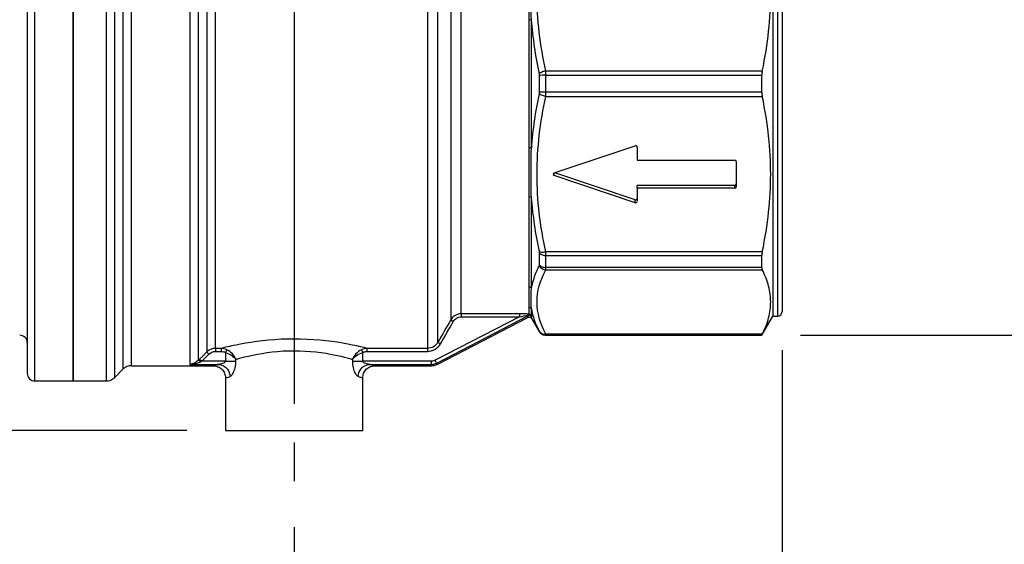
# Model space of a CAD drawing. Header units: inches. Extents: x 0.5 to 21.5, y 0.5 to 16.5.
# Tile 4 of 14: x 4.7 to 7.2, y 7.3 to 8.7. Entities that reach past the tile are written whole.
import ezdxf

# ---------------------------------------------------------------- set-up
doc = ezdxf.new("R2010")
doc.units = ezdxf.units.IN
doc.header["$LTSCALE"] = 2
doc.header["$MEASUREMENT"] = 0
doc.linetypes.add('SLD-Center', pattern=[0.75, 0.6, -0.05, 0.05, -0.05])
doc.linetypes.add('SLD-Solid', pattern=[0])
doc.layers.add('CENTER', color=40, linetype='SLD-Center')
doc.layers.add('DIMENSIONS', color=140, linetype='SLD-Solid', lineweight=25)
doc.styles.add('SLDTEXTSTYLE0', font='TXT', dxfattribs={"width": 0.7})
doc.dimstyles.new('SLDDIMSTYLE0', dxfattribs={"dimtxt": 0.169922, "dimasz": 0.26, "dimexe": 0, "dimexo": 0.0625, "dimgap": 0.04248, "dimtad": 0, "dimtih": 1, "dimtoh": 1, "dimrnd": 1e-09, "dimzin": 12, "dimdsep": 46, "dimtxsty": 'SLDTEXTSTYLE0', "dimsah": 1, "dimcen": 0.09, "dimadec": 0, "dimazin": 3, "dimtfac": 1, "dimtmove": 0, "dimatfit": 0, "dimfxl": 0, "dimfrac": 2, "dimtolj": 1, "dimtzin": 12, "dimarcsym": 0})
doc.dimstyles.new('SLDDIMSTYLE1', dxfattribs={"dimtxt": 0.169922, "dimasz": 0.26, "dimexe": 0, "dimexo": 0.0625, "dimgap": 0.04248, "dimtad": 0, "dimtih": 1, "dimtoh": 1, "dimrnd": 1e-09, "dimzin": 12, "dimdsep": 46, "dimtxsty": 'SLDTEXTSTYLE0', "dimsah": 1, "dimcen": 0.09, "dimadec": 0, "dimazin": 3, "dimtfac": 1, "dimtofl": 0, "dimtmove": 0, "dimatfit": 3, "dimfxl": 0, "dimfrac": 2, "dimtolj": 1, "dimtzin": 12, "dimarcsym": 0})
doc.dimstyles.new('SLDDIMSTYLE2', dxfattribs={"dimtxt": 0.169922, "dimasz": 0.26, "dimexe": 0, "dimexo": 0.0625, "dimgap": 0.04248, "dimtad": 0, "dimtih": 1, "dimtoh": 1, "dimrnd": 1e-09, "dimzin": 4, "dimdsep": 46, "dimtxsty": 'SLDTEXTSTYLE0', "dimsah": 1, "dimcen": 0.09, "dimadec": 0, "dimazin": 1, "dimtfac": 1, "dimtmove": 0, "dimatfit": 0, "dimfxl": 0, "dimfrac": 2, "dimtolj": 1, "dimtzin": 12, "dimarcsym": 0})

# ---------------------------------------------------------------- blocks, each defined once
blk = doc.blocks.new('_D')
at = {"layer": 'DIMENSIONS'}
for p, q in [((6.6342, 7.8018), (6.6342, 6.6529)), ((5.3744, 7.3452), (5.3744, 6.6529)), ((5.3744, 6.9029), (4.8744, 6.9029)), ((5.7523, 6.9029), (5.6952, 6.9029)), ((5.6952, 6.9029), (5.6952, 6.6328)), ((6.2572, 6.9029), (6.3143, 6.9029)), ((6.3143, 6.9029), (6.3143, 6.6328)), ((6.6342, 6.9029), (7.1342, 6.9029)), ((5.6952, 6.6328), (5.7523, 6.6328)), ((6.3143, 6.6328), (6.2572, 6.6328))]:
    blk.add_line(p, q, dxfattribs=at)
for points in [[(5.3744, 6.9029), (5.1144, 6.9429), (5.1144, 6.8629)], [(6.6342, 6.9029), (6.8942, 6.8629), (6.8942, 6.9429)]]:
    blk.add_solid(points, dxfattribs=at)
at = {"layer": 'DIMENSIONS', "char_height": 0.16667, "attachment_point": 1, "style": 'SLDTEXTSTYLE0'}
for s, insert in [('1.26', (5.7523, 7.1558)), ('32.0', (5.7523, 6.8477))]:
    blk.add_mtext(s, dxfattribs=dict(at, insert=insert))
blk = doc.blocks.new('_D_1')
at = {"layer": 'DIMENSIONS'}
for p, q in [((4.1145, 7.8018), (4.1145, 5.8704)), ((6.6342, 7.8018), (6.6342, 5.8704)), ((4.1145, 6.1204), (4.9839, 6.1204)), ((5.2141, 6.1204), (5.157, 6.1204)), ((5.157, 6.1204), (5.157, 5.8503)), ((5.719, 6.1204), (5.7761, 6.1204)), ((5.7761, 6.1204), (5.7761, 5.8503)), ((6.6342, 6.1204), (5.9492, 6.1204)), ((5.157, 5.8503), (5.2141, 5.8503)), ((5.7761, 5.8503), (5.719, 5.8503))]:
    blk.add_line(p, q, dxfattribs=at)
for points in [[(4.1145, 6.1204), (4.3745, 6.0804), (4.3745, 6.1604)], [(6.6342, 6.1204), (6.3742, 6.1604), (6.3742, 6.0804)]]:
    blk.add_solid(points, dxfattribs=at)
at = {"layer": 'DIMENSIONS', "char_height": 0.16667, "attachment_point": 1, "style": 'SLDTEXTSTYLE0'}
for s, insert in [('2.52', (5.2141, 6.3733)), ('64.0', (5.2141, 6.0652))]:
    blk.add_mtext(s, dxfattribs=dict(at, insert=insert))
blk = doc.blocks.new('_D_3')
at = {"layer": 'DIMENSIONS'}
for p, q in [((5.2706, 10.3071), (2.9161, 10.3071)), ((3.1661, 10.3071), (3.1661, 9.2567)), ((2.9136, 8.9486), (2.8566, 8.9486)), ((2.8566, 8.9486), (2.8566, 8.6785)), ((3.4186, 8.9486), (3.4756, 8.9486)), ((3.4756, 8.9486), (3.4756, 8.6785)), ((2.8566, 8.6785), (2.9136, 8.6785)), ((3.4756, 8.6785), (3.4186, 8.6785)), ((3.1661, 7.5947), (3.1661, 8.6405)), ((4.0545, 7.5947), (2.9161, 7.5947)), ((5.0972, 7.5947), (4.1745, 7.5947))]:
    blk.add_line(p, q, dxfattribs=at)
for points in [[(3.1661, 10.3071), (3.1261, 10.0471), (3.2061, 10.0471)], [(3.1661, 7.5947), (3.2061, 7.8547), (3.1261, 7.8547)]]:
    blk.add_solid(points, dxfattribs=at)
at = {"layer": 'DIMENSIONS', "char_height": 0.16667, "attachment_point": 1, "style": 'SLDTEXTSTYLE0'}
for s, insert in [('2.71', (2.9136, 9.2015)), ('68.9', (2.9136, 8.8933))]:
    blk.add_mtext(s, dxfattribs=dict(at, insert=insert))
blk = doc.blocks.new('_D_4')
at = {"layer": 'DIMENSIONS'}
for p, q in [((7.5561, 9.14), (7.5561, 9.64)), ((6.6822, 9.14), (7.8061, 9.14)), ((7.3036, 8.5461), (7.2466, 8.5461)), ((7.2466, 8.5461), (7.2466, 8.2761)), ((7.8086, 8.5461), (7.8656, 8.5461)), ((7.8656, 8.5461), (7.8656, 8.2761)), ((7.2466, 8.2761), (7.3036, 8.2761)), ((7.8656, 8.2761), (7.8086, 8.2761)), ((6.6822, 7.8407), (7.8061, 7.8407)), ((7.5561, 7.8407), (7.5561, 7.3407))]:
    blk.add_line(p, q, dxfattribs=at)
for points in [[(7.5561, 9.14), (7.5961, 9.4), (7.5161, 9.4)], [(7.5561, 7.8407), (7.5161, 7.5807), (7.5961, 7.5807)]]:
    blk.add_solid(points, dxfattribs=at)
at = {"layer": 'DIMENSIONS', "char_height": 0.16667, "attachment_point": 1, "style": 'SLDTEXTSTYLE0'}
for s, insert in [('1.30', (7.3036, 8.799)), ('33.0', (7.3036, 8.4909))]:
    blk.add_mtext(s, dxfattribs=dict(at, insert=insert))

msp = doc.modelspace()

# ---------------------------------------------------------------- linework, layer by layer
for p, q in [((4.7051, 7.7811), (4.7051, 9.2581)), ((4.8035, 9.2581), (4.8035, 7.7226)), ((4.8035, 7.7226), (4.8035, 9.2581)), ((4.8889, 9.2581), (4.8889, 7.7226)), ((4.6854, 9.2384), (4.6854, 7.7993)), ((4.9111, 7.7319), (4.9111, 9.2488)), ((4.9321, 9.2279), (4.9321, 7.7528)), ((4.9543, 7.762), (4.9543, 9.2187)), ((5.1054, 9.1635), (5.1054, 7.7655)), ((5.7184, 9.1535), (5.7184, 7.8067)), ((5.7457, 7.8227), (5.7457, 9.1581)), ((5.1277, 7.7764), (5.1277, 9.1363)), ((5.1486, 9.1063), (5.1486, 7.7975)), ((5.1709, 7.8067), (5.1709, 9.0981)), ((5.7786, 9.1005), (5.7786, 7.8803)), ((5.8059, 7.8961), (5.8059, 9.0846)), ((6.6106, 9.0907), (6.6106, 7.89)), ((6.6224, 9.0907), (6.6224, 7.89)), ((6.6342, 9.0789), (6.6342, 7.9018)), ((5.98, 8.6549), (5.98, 8.3258)), ((5.9869, 8.3248), (5.9869, 8.6559)), ((6.5833, 8.5233), (6.0239, 8.5233)), ((6.0073, 8.512), (6.0073, 8.4687)), ((6.0244, 8.4684), (6.0244, 8.5123)), ((6.0244, 8.5123), (6.5822, 8.5123)), ((6.5822, 8.4684), (6.5822, 8.5123)), ((6.5822, 8.4684), (6.0244, 8.4684)), ((6.0239, 8.4574), (6.5833, 8.4574)), ((6.0462, 8.2602), (6.2549, 8.3304)), ((6.2602, 8.327), (6.2602, 8.2932)), ((6.2602, 8.2932), (6.5121, 8.2932)), ((6.5161, 8.2896), (6.5161, 8.2241)), ((6.0462, 8.2534), (6.0462, 8.2602)), ((6.2549, 8.1832), (6.0462, 8.2534)), ((6.2549, 8.1908), (6.0473, 8.2606)), ((6.5121, 8.228), (6.2602, 8.228)), ((6.2602, 8.2205), (6.2602, 8.228)), ((6.2602, 8.2205), (6.2602, 8.1867)), ((6.5121, 8.2205), (6.2602, 8.2205)), ((6.5121, 8.2205), (6.5121, 8.228)), ((5.98, 8.1984), (5.98, 7.9657)), ((5.9869, 7.9623), (5.9869, 8.1965)), ((6.2549, 8.1832), (6.2549, 8.1908)), ((6.0073, 8.0535), (6.0073, 8.0229)), ((6.5833, 8.0563), (6.0239, 8.0563)), ((6.0244, 8.0468), (6.5822, 8.0468)), ((6.0244, 8.0157), (6.0244, 8.0468)), ((6.5822, 8.0157), (6.5822, 8.0468)), ((6.0239, 8.0096), (6.5833, 8.0096)), ((6.5822, 8.0157), (6.0244, 8.0157)), ((5.98, 7.9129), (5.98, 7.8954)), ((5.9869, 7.8915), (5.9869, 7.9092)), ((5.9565, 7.8883), (5.7389, 7.776)), ((5.7425, 7.769), (5.9781, 7.8906)), ((5.7434, 7.7655), (5.9779, 7.8865)), ((5.9565, 7.8961), (5.8059, 7.8961)), ((5.8059, 7.8883), (5.9565, 7.8883)), ((5.9883, 7.8835), (6.0073, 7.8506)), ((6.5822, 7.8407), (6.6106, 7.89)), ((6.6106, 7.89), (6.6224, 7.89)), ((6.0073, 7.851), (6.0073, 7.8506)), ((6.5833, 7.8435), (6.0239, 7.8435)), ((6.0244, 7.8411), (6.5822, 7.8411)), ((6.0244, 7.8407), (6.0244, 7.8411)), ((6.0244, 7.8407), (6.5822, 7.8407)), ((6.5822, 7.8407), (6.5822, 7.8411)), ((5.1859, 7.8067), (5.1709, 7.8067)), ((5.7184, 7.8067), (5.5628, 7.8067)), ((4.6854, 7.7993), (4.6854, 7.7423)), ((4.7051, 7.7226), (4.7051, 7.7811)), ((5.1709, 7.7989), (5.1859, 7.7989)), ((5.1972, 7.7965), (5.1972, 7.7734)), ((5.5515, 7.7734), (5.5515, 7.7965)), ((5.5628, 7.7989), (5.7184, 7.7989)), ((4.9543, 7.762), (5.1657, 7.762)), ((5.1054, 7.7655), (5.1795, 7.7655)), ((5.1972, 7.7734), (5.1357, 7.7734)), ((5.2239, 7.7734), (5.2239, 7.7784)), ((5.5248, 7.7784), (5.5248, 7.7734)), ((5.7281, 7.7734), (5.5515, 7.7734)), ((5.5692, 7.7655), (5.7281, 7.7655)), ((5.583, 7.762), (5.729, 7.762)), ((4.9111, 7.7319), (4.9321, 7.7528)), ((5.1972, 7.7305), (5.1972, 7.5947)), ((5.5515, 7.5947), (5.5515, 7.7305)), ((4.7051, 7.7226), (4.8035, 7.7226)), ((4.8035, 7.7226), (4.8889, 7.7226)), ((5.1972, 7.5947), (5.5515, 7.5947))]:
    msp.add_line(p, q)
at = {"flags": 128}
for points in [[(5.1486, 7.7975), (5.1383, 7.7871), (5.1302, 7.7789)], [(5.1357, 7.7734), (5.1461, 7.7838), (5.1542, 7.7919)]]:
    msp.add_lwpolyline(points, dxfattribs=at)
for centre, radius, start, end in [((6.2563, 8.3268), 0.0039, 3.3424, 110.8594), ((6.5123, 8.2894), 0.0038, 2.3555, 92.1761), ((6.0472, 8.2568), 0.00356, 106.2217, 253.7783), ((6.5123, 8.2318), 0.0038, 267.8239, 357.6445), ((6.5123, 8.2242), 0.0038, 267.8239, 357.6445), ((6.2563, 8.1944), 0.0039, 249.1406, 356.6576), ((6.2563, 8.1869), 0.0039, 249.1406, 356.6576), ((5.9801, 7.8875), 0.00789, 30.3538, 90.0975), ((6.6224, 7.9018), 0.0118, 270, 0), ((4.6657, 7.8211), 0.0197, 0, 90), ((6.0244, 7.8604), 0.0197, 210, 270), ((4.9543, 7.7305), 0.0315, 90, 135), ((4.7051, 7.7423), 0.0197, 180, 270), ((4.8889, 7.7541), 0.0315, 270, 315)]:
    msp.add_arc(centre, radius, start, end)
for points, knots in [([(6.0239, 8.5233), (6.0097, 8.5892), (6.0016, 8.6566), (6.0018, 8.7912), (6.0097, 8.8585), (6.0239, 8.9244)], [0, 0, 0, 0, 0.5, 0.5, 1, 1, 1, 1]), ([(6.5833, 8.5233), (6.5907, 8.5588), (6.5961, 8.5927), (6.6032, 8.659), (6.6049, 8.6915), (6.6049, 8.7563), (6.6032, 8.7887), (6.5961, 8.8551), (6.5907, 8.889), (6.5833, 8.9244)], [0, 0, 0, 0, 0.25, 0.25, 0.5, 0.5, 0.75, 0.75, 1, 1, 1, 1]), ([(5.98, 8.7823), (5.98, 8.7651), (5.981, 8.7237), (5.98, 8.6802), (5.98, 8.6549)], [-0.3557882, -0.3557882, -0.3557882, -0.3557882, -0.2033076, 0, 0, 0, 0]), ([(5.9869, 8.6559), (5.9864, 8.6811), (5.9867, 8.7246), (5.9865, 8.7666), (5.9869, 8.7842)], [-0.3557882, -0.3557882, -0.3557882, -0.3557882, -0.1524807, 0, 0, 0, 0]), ([(6.0239, 8.5233), (6.021, 8.5228), (6.014, 8.5209), (6.0088, 8.5179), (6.0069, 8.5162)], [0, 0, 0, 0, 0.428571, 1, 1, 1, 1]), ([(6.0244, 8.5123), (6.0209, 8.5123), (6.0175, 8.5123), (6.0115, 8.5122), (6.009, 8.5121), (6.0073, 8.512)], [0, 0, 0, 0, 0.5, 0.5, 1, 1, 1, 1]), ([(6.0244, 8.4684), (6.0214, 8.4684), (6.0145, 8.4684), (6.0093, 8.4686), (6.0073, 8.4687)], [0, 0, 0, 0, 0.428571, 1, 1, 1, 1]), ([(6.0239, 8.0563), (6.0097, 8.1222), (6.0016, 8.1896), (6.0018, 8.3242), (6.0097, 8.3915), (6.0239, 8.4574)], [0, 0, 0, 0, 0.5, 0.5, 1, 1, 1, 1]), ([(6.0239, 8.4574), (6.02, 8.4581), (6.013, 8.4603), (6.0083, 8.4632), (6.0069, 8.4645)], [0, 0, 0, 0, 0.571429, 1, 1, 1, 1]), ([(6.5833, 8.0563), (6.5907, 8.0918), (6.5961, 8.1256), (6.6032, 8.192), (6.6049, 8.2244), (6.6049, 8.2893), (6.6032, 8.3217), (6.5961, 8.388), (6.5907, 8.4219), (6.5833, 8.4574)], [0, 0, 0, 0, 0.25, 0.25, 0.5, 0.5, 0.75, 0.75, 1, 1, 1, 1]), ([(5.98, 8.3258), (5.98, 8.3005), (5.981, 8.257), (5.98, 8.2156), (5.98, 8.1984)], [-0.3557882, -0.3557882, -0.3557882, -0.3557882, -0.1524807, 0, 0, 0, 0]), ([(5.9869, 8.1965), (5.9865, 8.2141), (5.9867, 8.2561), (5.9864, 8.2996), (5.9869, 8.3248)], [-0.3557882, -0.3557882, -0.3557882, -0.3557882, -0.2033076, 0, 0, 0, 0]), ([(6.0069, 8.0571), (6.0083, 8.0564), (6.013, 8.0551), (6.02, 8.0555), (6.0239, 8.0563)], [0, 0, 0, 0, 0.428571, 1, 1, 1, 1]), ([(6.0073, 8.0535), (6.0093, 8.0512), (6.0145, 8.0479), (6.0214, 8.0468), (6.0244, 8.0468)], [0, 0, 0, 0, 0.571429, 1, 1, 1, 1]), ([(6.0239, 7.8435), (6.0097, 7.8708), (6.0018, 7.8987), (6.0016, 7.9544), (6.0097, 7.9823), (6.0239, 8.0096)], [0, 0, 0, 0, 0.5, 0.5, 1, 1, 1, 1]), ([(6.0069, 8.0206), (6.0088, 8.0171), (6.014, 8.0119), (6.021, 8.0099), (6.0239, 8.0096)], [0, 0, 0, 0, 0.571429, 1, 1, 1, 1]), ([(6.0073, 8.0229), (6.009, 8.0207), (6.0115, 8.0189), (6.0175, 8.0164), (6.0209, 8.0157), (6.0244, 8.0157)], [0, 0, 0, 0, 0.5, 0.5, 1, 1, 1, 1]), ([(6.5833, 7.8435), (6.5907, 7.8582), (6.5961, 7.8722), (6.6032, 7.8997), (6.6049, 7.9131), (6.6049, 7.94), (6.6032, 7.9534), (6.5961, 7.9809), (6.5907, 7.9949), (6.5833, 8.0096)], [0, 0, 0, 0, 0.25, 0.25, 0.5, 0.5, 0.75, 0.75, 1, 1, 1, 1]), ([(5.98, 7.9657), (5.98, 7.9561), (5.981, 7.9357), (5.98, 7.9202), (5.98, 7.9129)], [-0.3557882, -0.3557882, -0.3557882, -0.3557882, -0.2033076, 0, 0, 0, 0]), ([(5.9869, 7.9092), (5.9864, 7.9172), (5.9867, 7.9335), (5.9865, 7.9532), (5.9869, 7.9623)], [-0.3557882, -0.3557882, -0.3557882, -0.3557882, -0.1524807, 0, 0, 0, 0]), ([(5.8059, 7.8961), (5.7996, 7.8961), (5.7886, 7.8926), (5.7809, 7.8843), (5.7786, 7.8803)], [0, 0, 0, 0, 0.03582291, 0.06269009, 0.06269009, 0.06269009, 0.06269009]), ([(5.7854, 7.8764), (5.7875, 7.8799), (5.7905, 7.883), (5.7976, 7.8871), (5.8018, 7.8883), (5.8059, 7.8883)], [0, 0, 0, 0, 0.5, 0.5, 1, 1, 1, 1]), ([(5.8059, 7.8961), (5.8059, 7.8958), (5.8059, 7.8949), (5.8059, 7.892), (5.8059, 7.8902), (5.8059, 7.8883)], [0, 0, 0, 0, 0.5, 0.5, 1, 1, 1, 1]), ([(5.9565, 7.8961), (5.9565, 7.8958), (5.9565, 7.8936), (5.9565, 7.8899), (5.9565, 7.8883)], [0, 0, 0, 0, 0.571429, 1, 1, 1, 1]), ([(5.9774, 7.8927), (5.9777, 7.8933), (5.9785, 7.8946), (5.9795, 7.8953), (5.98, 7.8954)], [0, 0, 0, 0, 0.428571, 1, 1, 1, 1]), ([(5.9774, 7.8927), (5.9779, 7.8929), (5.9787, 7.8932), (5.9801, 7.8936), (5.9815, 7.8938), (5.9832, 7.8937), (5.9853, 7.8932), (5.9863, 7.8921), (5.9869, 7.8915)], [0, 0, 0, 0, 0.119202, 0.239072, 0.365081, 0.50118, 0.713666, 1, 1, 1, 1]), ([(5.9779, 7.8865), (5.9789, 7.8869), (5.9807, 7.8876), (5.9838, 7.8873), (5.9865, 7.8859), (5.9877, 7.8843), (5.9883, 7.8835)], [0, 0, 0, 0, 0.250404, 0.500118, 0.750058, 1, 1, 1, 1]), ([(5.9885, 7.8875), (5.9873, 7.8895), (5.9838, 7.892), (5.9796, 7.8913), (5.9781, 7.8906)], [0, 0, 0, 0, 0.571429, 1, 1, 1, 1]), ([(5.7786, 7.8803), (5.7787, 7.8802), (5.7801, 7.8794), (5.7835, 7.8775), (5.7854, 7.8764)], [0, 0, 0, 0, 0.428571, 1, 1, 1, 1]), ([(5.5628, 7.8067), (5.5437, 7.8116), (5.4788, 7.8271), (5.3379, 7.8348), (5.2339, 7.8184), (5.1955, 7.8092), (5.1859, 7.8067)], [2.729564, 2.729564, 2.729564, 2.729564, 3.07132, 3.413075, 3.754831, 3.925709, 3.925709, 3.925709, 3.925709]), ([(6.0069, 7.8519), (6.0083, 7.8495), (6.013, 7.8448), (6.02, 7.8432), (6.0239, 7.8435)], [0, 0, 0, 0, 0.428571, 1, 1, 1, 1]), ([(6.0073, 7.851), (6.0093, 7.8476), (6.0145, 7.8427), (6.0214, 7.8411), (6.0244, 7.8411)], [0, 0, 0, 0, 0.571429, 1, 1, 1, 1]), ([(5.1709, 7.8067), (5.1709, 7.8065), (5.1709, 7.8055), (5.1709, 7.8027), (5.1709, 7.8008), (5.1709, 7.7989)], [0, 0, 0, 0, 0.5, 0.5, 1, 1, 1, 1]), ([(5.1859, 7.8067), (5.1859, 7.8065), (5.1859, 7.8048), (5.1859, 7.8011), (5.1859, 7.7989)], [0, 0, 0, 0, 0.428571, 1, 1, 1, 1]), ([(5.5628, 7.7989), (5.5628, 7.8005), (5.5628, 7.8043), (5.5628, 7.8065), (5.5628, 7.8067)], [0, 0, 0, 0, 0.428571, 1, 1, 1, 1]), ([(5.7184, 7.8067), (5.7184, 7.8065), (5.7184, 7.8043), (5.7184, 7.8005), (5.7184, 7.7989)], [0, 0, 0, 0, 0.571429, 1, 1, 1, 1]), ([(5.7457, 7.8227), (5.7458, 7.8226), (5.7476, 7.8216), (5.751, 7.8196), (5.7525, 7.8188)], [0, 0, 0, 0, 0.571429, 1, 1, 1, 1]), ([(5.1486, 7.7975), (5.1487, 7.7974), (5.1498, 7.7962), (5.1526, 7.7935), (5.1542, 7.7919)], [0, 0, 0, 0, 0.428571, 1, 1, 1, 1]), ([(5.1972, 7.7965), (5.2093, 7.7925), (5.2187, 7.7852), (5.2239, 7.7784), (5.2239, 7.7784), (5.2239, 7.7784)], [-0.00044407, -0.00044407, -0.00044407, -0.00044407, 0.07555683, 0.07555683, 0.0760009, 0.0760009, 0.0760009, 0.0760009]), ([(5.2239, 7.7784), (5.2239, 7.7784), (5.2239, 7.7785), (5.2199, 7.7878), (5.2118, 7.7978), (5.2002, 7.8034)], [-0.00044407, -0.00044407, -0.00044407, -0.00044407, 0, 0, 0.0760009, 0.0760009, 0.0760009, 0.0760009]), ([(5.2239, 7.7784), (5.2304, 7.7803), (5.2613, 7.7889), (5.3434, 7.8048), (5.456, 7.7972), (5.5082, 7.7833), (5.5248, 7.7784)], [2.789472, 2.789472, 2.789472, 2.789472, 2.900442, 3.242198, 3.583953, 3.865542, 3.865542, 3.865542, 3.865542]), ([(5.5485, 7.8034), (5.5369, 7.7978), (5.5288, 7.7878), (5.5248, 7.7785), (5.5248, 7.7784), (5.5248, 7.7784)], [-0.07641374, -0.07641374, -0.07641374, -0.07641374, -0.00044407, -0.00044407, 0, 0, 0, 0]), ([(5.5248, 7.7784), (5.5248, 7.7784), (5.5248, 7.7784), (5.53, 7.7852), (5.5394, 7.7925), (5.5515, 7.7965)], [-0.07641374, -0.07641374, -0.07641374, -0.07641374, -0.07596967, -0.07596967, 0, 0, 0, 0]), ([(5.1277, 7.7764), (5.1213, 7.7697), (5.1132, 7.7662), (5.1055, 7.7655), (5.1054, 7.7655), (5.1054, 7.7655)], [0.00868586, 0.00868586, 0.00868586, 0.00868586, 0.09599269, 0.09599269, 0.09652302, 0.09652302, 0.09652302, 0.09652302]), ([(5.1054, 7.7655), (5.1055, 7.7655), (5.1055, 7.7655), (5.1152, 7.7659), (5.1253, 7.768), (5.1332, 7.7721)], [0.00868586, 0.00868586, 0.00868586, 0.00868586, 0.00921619, 0.00921619, 0.09652302, 0.09652302, 0.09652302, 0.09652302]), ([(5.1332, 7.7721), (5.1318, 7.7735), (5.1292, 7.7757), (5.1279, 7.7764), (5.1277, 7.7764)], [0, 0, 0, 0, 0.571429, 1, 1, 1, 1]), ([(5.1302, 7.7789), (5.1303, 7.7788), (5.1318, 7.7773), (5.1346, 7.7746), (5.1357, 7.7734)], [0, 0, 0, 0, 0.571429, 1, 1, 1, 1]), ([(5.1795, 7.7655), (5.1758, 7.7646), (5.1683, 7.7627), (5.1645, 7.7617), (5.1657, 7.762), (5.1657, 7.762)], [0, 0, 0, 0, 0.499693, 0.999927, 1, 1, 1, 1]), ([(5.1657, 7.762), (5.1698, 7.7615), (5.178, 7.7605), (5.1885, 7.7533), (5.1958, 7.7429), (5.1967, 7.7346), (5.1972, 7.7305)], [0, 0, 0, 0, 0.249955, 0.499884, 0.749583, 1, 1, 1, 1]), ([(5.1972, 7.7734), (5.1972, 7.7722), (5.1959, 7.7705), (5.1917, 7.7681), (5.1861, 7.7663), (5.1816, 7.7656), (5.1795, 7.7655)], [0, 0, 0, 0, 0.0440536, 0.0660804, 0.110134, 0.1541876, 0.1541876, 0.1541876, 0.1541876]), ([(5.1795, 7.7655), (5.1881, 7.7652), (5.2031, 7.7572), (5.2087, 7.7411), (5.2089, 7.7342)], [0, 0, 0, 0, 0.571429, 1, 1, 1, 1]), ([(5.1972, 7.7734), (5.2025, 7.7734), (5.2078, 7.7734), (5.2171, 7.7734), (5.2211, 7.7734), (5.2239, 7.7734)], [0, 0, 0, 0, 0.5, 0.5, 1, 1, 1, 1]), ([(5.2089, 7.7342), (5.2107, 7.7347), (5.2145, 7.738), (5.2192, 7.747), (5.2229, 7.7589), (5.2239, 7.7676), (5.2239, 7.7734)], [0, 0, 0, 0, 0.0440536, 0.0881072, 0.110134, 0.1541876, 0.1541876, 0.1541876, 0.1541876]), ([(5.5248, 7.7734), (5.5248, 7.7676), (5.5259, 7.7589), (5.5295, 7.747), (5.5342, 7.738), (5.538, 7.7347), (5.5398, 7.7342)], [0, 0, 0, 0, 0.0440535, 0.0660803, 0.1101338, 0.1541874, 0.1541874, 0.1541874, 0.1541874]), ([(5.5248, 7.7734), (5.5276, 7.7734), (5.5316, 7.7734), (5.5409, 7.7734), (5.5462, 7.7734), (5.5515, 7.7734)], [0, 0, 0, 0, 0.5, 0.5, 1, 1, 1, 1]), ([(5.5398, 7.7342), (5.54, 7.7411), (5.5456, 7.7572), (5.5606, 7.7652), (5.5692, 7.7655)], [0, 0, 0, 0, 0.428571, 1, 1, 1, 1]), ([(5.5692, 7.7655), (5.5671, 7.7656), (5.5626, 7.7663), (5.557, 7.7681), (5.5528, 7.7705), (5.5515, 7.7722), (5.5515, 7.7734)], [0, 0, 0, 0, 0.0440535, 0.0881071, 0.1101338, 0.1541874, 0.1541874, 0.1541874, 0.1541874]), ([(5.5515, 7.7305), (5.552, 7.7346), (5.5529, 7.7429), (5.5602, 7.7533), (5.5707, 7.7605), (5.5789, 7.7615), (5.583, 7.762)], [0, 0, 0, 0, 0.250417, 0.500116, 0.750045, 1, 1, 1, 1]), ([(5.583, 7.762), (5.583, 7.762), (5.5842, 7.7617), (5.5804, 7.7627), (5.5729, 7.7646), (5.5692, 7.7655)], [0, 0, 0, 0, 0.000103, 0.500322, 1, 1, 1, 1]), ([(5.7281, 7.7734), (5.7281, 7.7712), (5.7281, 7.7673), (5.7281, 7.7657), (5.7281, 7.7655)], [0, 0, 0, 0, 0.571429, 1, 1, 1, 1]), ([(5.7425, 7.769), (5.7424, 7.7692), (5.7416, 7.7706), (5.7399, 7.774), (5.7389, 7.776)], [0, 0, 0, 0, 0.428571, 1, 1, 1, 1]), ([(5.5398, 7.7342), (5.543, 7.7332), (5.5494, 7.7312), (5.5525, 7.7302), (5.5515, 7.7305), (5.5515, 7.7305)], [0, 0, 0, 0, 0.511664, 0.999898, 1, 1, 1, 1])]:
    msp.add_open_spline(points, degree=3, knots=knots)
for points in [[(5.9869, 8.6559), (5.9855, 8.6553), (5.9828, 8.6549), (5.98, 8.6549)], [(5.9868, 8.6559), (5.9902, 8.609), (5.9971, 8.5622), (6.0069, 8.5162)], [(6.0244, 8.5123), (6.0244, 8.5161), (6.0242, 8.5199), (6.0239, 8.5233)], [(6.5833, 8.5233), (6.5825, 8.5199), (6.5822, 8.5162), (6.5822, 8.5123)], [(6.0069, 8.5162), (6.0072, 8.5149), (6.0073, 8.5135), (6.0073, 8.512)], [(6.0073, 8.4687), (6.0073, 8.4673), (6.0072, 8.4658), (6.0069, 8.4645)], [(6.0239, 8.4574), (6.0242, 8.4608), (6.0244, 8.4646), (6.0244, 8.4684)], [(6.5822, 8.4684), (6.5822, 8.4645), (6.5825, 8.4608), (6.5833, 8.4574)], [(6.0069, 8.4645), (5.9971, 8.4185), (5.9903, 8.3717), (5.987, 8.3248)], [(5.98, 8.3258), (5.9828, 8.3258), (5.9855, 8.3254), (5.9869, 8.3248)], [(5.9869, 8.1965), (5.9855, 8.1976), (5.9828, 8.1984), (5.98, 8.1984)], [(5.9868, 8.1965), (5.9902, 8.1496), (5.9971, 8.103), (6.0069, 8.0571)], [(6.0069, 8.0571), (6.0072, 8.0558), (6.0073, 8.0546), (6.0073, 8.0535)], [(6.0244, 8.0468), (6.0244, 8.0496), (6.0242, 8.0528), (6.0239, 8.0563)], [(6.5833, 8.0563), (6.5825, 8.0528), (6.5822, 8.0496), (6.5822, 8.0468)], [(6.0069, 8.0206), (5.9971, 8.0013), (5.9902, 7.9818), (5.9868, 7.9623)], [(6.0073, 8.0229), (6.0073, 8.0219), (6.0072, 8.0211), (6.0069, 8.0206)], [(6.0239, 8.0096), (6.0242, 8.0111), (6.0244, 8.0131), (6.0244, 8.0157)], [(6.5822, 8.0157), (6.5822, 8.0131), (6.5825, 8.0111), (6.5833, 8.0096)], [(5.98, 7.9657), (5.9828, 7.9657), (5.9855, 7.9644), (5.9869, 7.9623)], [(5.9869, 7.9092), (5.9855, 7.9114), (5.9828, 7.9129), (5.98, 7.9129)], [(5.987, 7.9092), (5.9903, 7.8898), (5.9971, 7.8706), (6.0069, 7.8519)], [(5.98, 7.8954), (5.973, 7.8959), (5.9646, 7.8961), (5.9565, 7.8961)], [(5.9565, 7.8883), (5.9638, 7.8899), (5.9712, 7.8915), (5.9774, 7.8927)], [(5.9774, 7.8927), (5.9779, 7.8916), (5.9782, 7.8908), (5.9781, 7.8906)], [(5.9781, 7.8906), (5.978, 7.8879), (5.9779, 7.8865), (5.9779, 7.8865)], [(5.9885, 7.8875), (5.9885, 7.8879), (5.9879, 7.8893), (5.9869, 7.8915)], [(5.9883, 7.8835), (5.9883, 7.8835), (5.9884, 7.8848), (5.9885, 7.8875)], [(5.7786, 7.8803), (5.7676, 7.8611), (5.7566, 7.8419), (5.7457, 7.8227)], [(5.7525, 7.8188), (5.7635, 7.8379), (5.7744, 7.8571), (5.7854, 7.8764)], [(6.0069, 7.8519), (6.0072, 7.8513), (6.0073, 7.851), (6.0073, 7.851)], [(6.0244, 7.8411), (6.0244, 7.8412), (6.0242, 7.8421), (6.0239, 7.8435)], [(6.5833, 7.8435), (6.5825, 7.8421), (6.5822, 7.8412), (6.5822, 7.8411)], [(5.1709, 7.8067), (5.1626, 7.8067), (5.1544, 7.8033), (5.1486, 7.7975)], [(5.2002, 7.8034), (5.1958, 7.8055), (5.1908, 7.8067), (5.1859, 7.8067)], [(5.5628, 7.8067), (5.5579, 7.8067), (5.553, 7.8055), (5.5485, 7.8034)], [(5.7457, 7.8227), (5.7429, 7.8179), (5.7349, 7.8097), (5.7239, 7.8067), (5.7184, 7.8067)], [(5.7184, 7.7989), (5.7252, 7.7989), (5.739, 7.8026), (5.7491, 7.8128), (5.7525, 7.8188)], [(5.1542, 7.7919), (5.1585, 7.7963), (5.1647, 7.7989), (5.1709, 7.7989)], [(5.1859, 7.7989), (5.1898, 7.7989), (5.1937, 7.7981), (5.1972, 7.7965)], [(5.2002, 7.8034), (5.1998, 7.8024), (5.1985, 7.7995), (5.1972, 7.7965)], [(5.5515, 7.7965), (5.5502, 7.7995), (5.5489, 7.8024), (5.5485, 7.8034)], [(5.5515, 7.7965), (5.5551, 7.7981), (5.559, 7.7989), (5.5628, 7.7989)], [(5.1302, 7.7789), (5.1293, 7.7781), (5.1285, 7.7772), (5.1277, 7.7764)], [(5.1332, 7.7721), (5.1341, 7.7725), (5.1349, 7.773), (5.1357, 7.7734)], [(5.7389, 7.776), (5.7356, 7.7743), (5.7318, 7.7734), (5.7281, 7.7734)], [(5.7281, 7.7655), (5.7331, 7.7655), (5.738, 7.7668), (5.7425, 7.769)], [(5.7281, 7.7655), (5.7286, 7.7632), (5.7289, 7.762), (5.7289, 7.762)], [(5.7289, 7.762), (5.7314, 7.7622), (5.7364, 7.7625), (5.741, 7.7645), (5.7434, 7.7655)], [(5.7434, 7.7655), (5.7434, 7.7655), (5.7431, 7.7667), (5.7425, 7.769)], [(5.1972, 7.7305), (5.1972, 7.7305), (5.2013, 7.7319), (5.2089, 7.7342)]]:
    msp.add_open_spline(points, degree=3)
at = {"layer": 'CENTER'}
msp.add_line((5.3744, 10.3637), (5.3744, 7.4452), dxfattribs=at)

# ---------------------------------------------------------------- dimensions: what is measured, and where the dimension line sits
at = {"layer": 'DIMENSIONS'}
for base, p1, p2, dimstyle, picture, middle in [((3.1661, 7.5947), (5.3706, 10.3071), (5.1972, 7.5947), 'SLDDIMSTYLE1', '_D_3', (3.1661, 8.9486)), ((7.5561, 7.8407), (6.5822, 9.14), (6.5822, 7.8407), 'SLDDIMSTYLE2', '_D_4', (7.5561, 8.5461))]:
    dim = msp.add_linear_dim(base=base, p1=p1, p2=p2, angle=90, dimstyle=dimstyle, dxfattribs=at)
    dim.commit()
    dim.dimension.update_dxf_attribs({"geometry": picture, "text_midpoint": middle, "dimtype": 160})
for base, p1, p2, dimstyle, picture, middle in [((4.1145, 6.1204), (6.6342, 7.9018), (4.1145, 7.9018), 'SLDDIMSTYLE1', '_D_1', (5.4665, 6.1204)), ((6.6342, 6.9029), (5.3744, 7.4452), (6.6342, 7.9018), 'SLDDIMSTYLE0', '_D', (6.0048, 6.9029))]:
    dim = msp.add_linear_dim(base=base, p1=p1, p2=p2, dimstyle=dimstyle, dxfattribs=at)
    dim.commit()
    dim.dimension.update_dxf_attribs({"geometry": picture, "text_midpoint": middle, "dimtype": 160})

doc.saveas('drawing.dxf')
